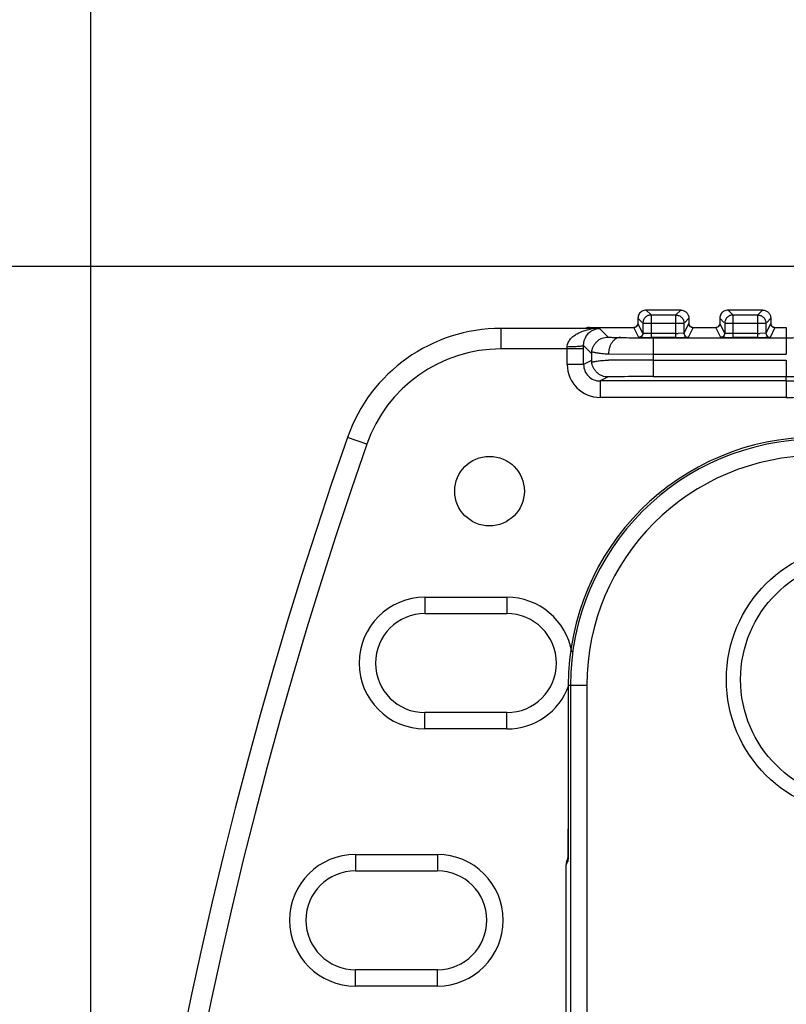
# Model space of a CAD drawing. Header units: inches. Extents: x 0 to 22, y 0 to 17.
# Tile 17 of 33: x 7.8 to 8.7, y 11.4 to 12.6. Entities that reach past the tile are written whole.
import ezdxf

# ---------------------------------------------------------------- set-up
doc = ezdxf.new("R2010")
doc.units = ezdxf.units.IN
doc.header["$LTSCALE"] = 1.21
doc.header["$MEASUREMENT"] = 0
doc.layers.get('0').update_dxf_attribs({"linetype": 'CONTINUOUS'})
doc.layers.add('02___PRT_ALL_AXES', color=7, linetype='CONTINUOUS')
doc.layers.add('DIMENSIONS', color=7, linetype='CONTINUOUS')
doc.styles.get("Standard").update_dxf_attribs({"font": 'txt', "width": 0.8})
doc.dimstyles.new('DIMSTYLE_1', dxfattribs={"dimtxt": 0.125, "dimasz": 0.18, "dimexe": 0.125, "dimexo": 0.0625, "dimgap": 0.0625, "dimtad": 0, "dimtih": 1, "dimtoh": 1, "dimzin": 4, "dimdsep": 46, "dimtxsty": 'STANDARD', "dimblk": '_FILLED', "dimblk1": '_FILLED', "dimblk2": '_FILLED', "dimcen": 0.09, "dimadec": 0, "dimazin": 0, "dimtp": 0.001, "dimtm": 0.001, "dimtfac": 1, "dimtofl": 0, "dimtmove": 0, "dimatfit": 3, "dimldrblk": '_FILLED', "dimfxl": 1, "dimtolj": 1, "dimtzin": 4, "dimarcsym": 0})

# ---------------------------------------------------------------- blocks, each defined once
blk = doc.blocks.new('_FILLED')
at = {"color": 0, "linetype": 'BYBLOCK'}
blk.add_solid([(0, 0), (-1, 0.1736), (-1, -0.1736)], dxfattribs=at)
blk = doc.blocks.new('*D0')
at = {"layer": 'DIMENSIONS', "color": 2, "linetype": 'CONTINUOUS'}
for p, q in [((8.9475, 12.2963), (6.2586, 12.2963)), ((6.3836, 12.2963), (6.3836, 10.3668)), ((6.3836, 8.1873), (6.3836, 10.1168)), ((8.9475, 8.1873), (6.2586, 8.1873))]:
    blk.add_line(p, q, dxfattribs=at)
at = {"layer": 'DIMENSIONS', "color": 2, "linetype": 'CONTINUOUS', "xscale": 0.18, "yscale": 0.18, "zscale": 0.18}
for p, rotation in [((6.3836, 12.2963), 90), ((6.3836, 8.1873), 270)]:
    blk.add_blockref('_FILLED', p, dxfattribs=dict(at, rotation=rotation))
at = {"layer": 'DIMENSIONS', "color": 2, "linetype": 'CONTINUOUS', "insert": (6.3836, 10.3043), "char_height": 0.125, "width": 1.225, "attachment_point": 2, "line_spacing_factor": 0.9}
blk.add_mtext('4.11{\\Ftxt.shx;\\W1.000000;\\H0.125000; }[104.4]', dxfattribs=at)
blk = doc.blocks.new('*D3')
at = {"layer": 'DIMENSIONS', "color": 2, "linetype": 'CONTINUOUS'}
for p, q in [((7.8836, 10.3043), (7.8836, 14.2328)), ((13.4104, 12.5118), (13.4104, 14.2328)), ((7.8836, 14.1078), (9.872, 14.1078)), ((13.4104, 14.1078), (11.422, 14.1078))]:
    blk.add_line(p, q, dxfattribs=at)
at = {"layer": 'DIMENSIONS', "color": 2, "linetype": 'CONTINUOUS', "xscale": 0.18, "yscale": 0.18, "zscale": 0.18, "rotation": 180}
blk.add_blockref('_FILLED', (7.8836, 14.1078), dxfattribs=at)
at = {"layer": 'DIMENSIONS', "color": 2, "linetype": 'CONTINUOUS', "xscale": 0.18, "yscale": 0.18, "zscale": 0.18}
blk.add_blockref('_FILLED', (13.4104, 14.1078), dxfattribs=at)
at = {"layer": 'DIMENSIONS', "color": 2, "linetype": 'CONTINUOUS', "insert": (10.647, 14.1703), "char_height": 0.125, "width": 1.425, "attachment_point": 2, "line_spacing_factor": 0.9}
blk.add_mtext('(5.53{\\Ftxt.shx;\\W1.000000;\\H0.125000; }[140.4])', dxfattribs=at)

msp = doc.modelspace()

# ---------------------------------------------------------------- linework, layer by layer
at = {"color": 7, "linetype": 'CONTINUOUS'}
for p, q in [((8.5614, 12.2429), (8.5674, 12.2369)), ((8.6036, 12.2429), (8.5614, 12.2429)), ((8.5976, 12.2369), (8.6036, 12.2429)), ((8.6614, 12.2429), (8.6674, 12.2369)), ((8.7036, 12.2429), (8.6614, 12.2429)), ((8.6976, 12.2369), (8.7036, 12.2429)), ((8.5514, 12.2329), (8.5514, 12.2266)), ((8.5514, 12.2329), (8.5564, 12.2279)), ((8.5674, 12.2369), (8.5674, 12.2094)), ((8.5674, 12.2369), (8.5976, 12.2369)), ((8.5976, 12.2094), (8.5976, 12.2369)), ((8.6086, 12.2279), (8.6136, 12.2329)), ((8.6136, 12.2329), (8.6136, 12.2266)), ((8.6514, 12.2329), (8.6514, 12.2266)), ((8.6514, 12.2329), (8.6564, 12.2279)), ((8.6674, 12.2369), (8.6674, 12.2094)), ((8.6674, 12.2369), (8.6976, 12.2369)), ((8.6976, 12.2094), (8.6976, 12.2369)), ((8.7086, 12.2279), (8.7136, 12.2329)), ((8.7136, 12.2329), (8.7136, 12.2266)), ((8.3843, 12.1955), (8.3843, 12.2205)), ((8.5043, 12.2205), (8.3843, 12.2205)), ((8.4605, 12.2205), (8.4603, 12.2205)), ((8.4603, 12.2205), (8.4603, 12.2205)), ((8.4915, 12.2217), (8.4889, 12.2214)), ((8.4915, 12.2217), (8.491, 12.2212)), ((8.4922, 12.2218), (8.4915, 12.2217)), ((8.4917, 12.2218), (8.4922, 12.2218)), ((8.4922, 12.2218), (8.5471, 12.2218)), ((8.5149, 12.2099), (8.5043, 12.2205)), ((8.5464, 12.2216), (8.5472, 12.2217)), ((8.5524, 12.2096), (8.5464, 12.2216)), ((8.5472, 12.2217), (8.5471, 12.2217)), ((8.5505, 12.2238), (8.5494, 12.2226)), ((8.5513, 12.2255), (8.5505, 12.2238)), ((8.5514, 12.2266), (8.5513, 12.2255)), ((8.5514, 12.2266), (8.5514, 12.2266)), ((8.5574, 12.2146), (8.5514, 12.2266)), ((8.5574, 12.2269), (8.5574, 12.2146)), ((8.5574, 12.2269), (8.6076, 12.2269)), ((8.6076, 12.2269), (8.6076, 12.2146)), ((8.6136, 12.2266), (8.6076, 12.2146)), ((8.6186, 12.2216), (8.6126, 12.2096)), ((8.6136, 12.2266), (8.6136, 12.2266)), ((8.6142, 12.2242), (8.6136, 12.2266)), ((8.6179, 12.2217), (8.6178, 12.2217)), ((8.6179, 12.2218), (8.6471, 12.2218)), ((8.6181, 12.2217), (8.6186, 12.2216)), ((8.6464, 12.2216), (8.6472, 12.2217)), ((8.6524, 12.2096), (8.6464, 12.2216)), ((8.6472, 12.2217), (8.6471, 12.2217)), ((8.6505, 12.2238), (8.6494, 12.2226)), ((8.6513, 12.2255), (8.6505, 12.2238)), ((8.6514, 12.2266), (8.6513, 12.2255)), ((8.6514, 12.2266), (8.6514, 12.2266)), ((8.6574, 12.2146), (8.6514, 12.2266)), ((8.6574, 12.2269), (8.6574, 12.2146)), ((8.6574, 12.2269), (8.7076, 12.2269)), ((8.7076, 12.2269), (8.7076, 12.2146)), ((8.7136, 12.2266), (8.7076, 12.2146)), ((8.7186, 12.2216), (8.7126, 12.2096)), ((8.7136, 12.2266), (8.7136, 12.2266)), ((8.7142, 12.2242), (8.7136, 12.2266)), ((8.7179, 12.2217), (8.7178, 12.2217)), ((8.7179, 12.2218), (8.7325, 12.2218)), ((8.7181, 12.2217), (8.7186, 12.2216)), ((8.7325, 12.2218), (8.7325, 12.2091)), ((8.553, 12.2095), (8.5524, 12.2096)), ((8.5577, 12.2094), (8.553, 12.2095)), ((8.5578, 12.2145), (8.5574, 12.2146)), ((8.5674, 12.2144), (8.5578, 12.2145)), ((8.5648, 12.2091), (8.5698, 12.2091)), ((8.5976, 12.2144), (8.5674, 12.2144)), ((8.5976, 12.2094), (8.5674, 12.2094)), ((8.5698, 12.2091), (8.5698, 12.1616)), ((8.5698, 12.2091), (8.5976, 12.2091)), ((8.5976, 12.2091), (8.6073, 12.2091)), ((8.6076, 12.2146), (8.6003, 12.2144)), ((8.6126, 12.2096), (8.6073, 12.2094)), ((8.6073, 12.2091), (8.6577, 12.2091)), ((8.653, 12.2095), (8.6524, 12.2096)), ((8.6577, 12.2094), (8.653, 12.2095)), ((8.6578, 12.2145), (8.6574, 12.2146)), ((8.6577, 12.2091), (8.6674, 12.2091)), ((8.6674, 12.2144), (8.6578, 12.2145)), ((8.6976, 12.2144), (8.6674, 12.2144)), ((8.6976, 12.2094), (8.6674, 12.2094)), ((8.6674, 12.2091), (8.6976, 12.2091)), ((8.6976, 12.2091), (8.7073, 12.2091)), ((8.7076, 12.2146), (8.7003, 12.2144)), ((8.7126, 12.2096), (8.7073, 12.2094)), ((8.7073, 12.2091), (8.7325, 12.2091)), ((8.7325, 12.2091), (8.7325, 12.1891)), ((8.4851, 12.1955), (8.3843, 12.1955)), ((8.4651, 12.1763), (8.4651, 12.1978)), ((8.4948, 12.19), (8.4851, 12.1997)), ((8.4851, 12.1955), (8.4851, 12.1997)), ((8.4851, 12.1763), (8.4851, 12.1955)), ((8.4948, 12.1812), (8.4851, 12.1763)), ((8.4948, 12.19), (8.4948, 12.1812)), ((8.5155, 12.1894), (8.5698, 12.1891)), ((8.5698, 12.1891), (8.7325, 12.1891)), ((8.5698, 12.1816), (8.7325, 12.1816)), ((8.7325, 12.1816), (8.7325, 12.1616)), ((8.4851, 12.1763), (8.4651, 12.1763)), ((8.5149, 12.1612), (8.5051, 12.1563)), ((8.5051, 12.1563), (8.5051, 12.1363)), ((8.7325, 12.1563), (8.5051, 12.1563)), ((8.5199, 12.1613), (8.5149, 12.1612)), ((8.53, 12.1615), (8.5199, 12.1613)), ((8.5698, 12.1616), (8.7325, 12.1616)), ((8.7325, 12.1563), (8.7325, 12.1616)), ((8.7325, 12.1563), (8.7325, 12.1363)), ((8.7325, 12.1363), (8.5051, 12.1363)), ((8.2203, 12.0791), (8.1967, 12.0873)), ((8.2914, 11.8922), (8.2914, 11.8722)), ((8.2914, 11.8922), (8.3914, 11.8922)), ((8.3914, 11.8922), (8.3914, 11.8722)), ((8.2914, 11.8722), (8.3914, 11.8722)), ((8.4664, 11.7848), (8.489, 11.7848)), ((8.469, 11.7848), (8.469, 8.6988)), ((8.489, 11.7848), (8.489, 8.6988)), ((8.2914, 11.7314), (8.2914, 11.7514)), ((8.3914, 11.7514), (8.2914, 11.7514)), ((8.3914, 11.7314), (8.3914, 11.7514)), ((8.3914, 11.7314), (8.2914, 11.7314)), ((8.4664, 11.6094), (8.4664, 11.6094)), ((8.4664, 11.6075), (8.4664, 11.6094)), ((8.4664, 11.5971), (8.4664, 11.6009)), ((8.4662, 11.5816), (8.4663, 11.5832)), ((8.2065, 11.5782), (8.2065, 11.5582)), ((8.2065, 11.5782), (8.3065, 11.5782)), ((8.3065, 11.5782), (8.3065, 11.5582)), ((8.4638, 11.5655), (8.4658, 11.5694)), ((8.4658, 11.5694), (8.4661, 11.5746)), ((8.4659, 11.5744), (8.4661, 11.5747)), ((8.4661, 11.5776), (8.4661, 11.5753)), ((8.4661, 11.5746), (8.4661, 11.5752)), ((8.2065, 11.5582), (8.3065, 11.5582)), ((8.4638, 8.9181), (8.4638, 11.5655)), ((8.2065, 11.4174), (8.2065, 11.4374)), ((8.3065, 11.4374), (8.2065, 11.4374)), ((8.3065, 11.4174), (8.3065, 11.4374)), ((8.3065, 11.4174), (8.2065, 11.4174))]:
    msp.add_line(p, q, dxfattribs=at)
for points in [[(8.4917, 12.2218), (8.491, 12.2217), (8.4898, 12.2216), (8.4878, 12.221)], [(8.5494, 12.2226), (8.5481, 12.2219), (8.5472, 12.2217)], [(8.6178, 12.2217), (8.6171, 12.2219), (8.6157, 12.2226), (8.6142, 12.2242)], [(8.6494, 12.2226), (8.6481, 12.2219), (8.6472, 12.2217)], [(8.7178, 12.2217), (8.7171, 12.2219), (8.7157, 12.2226), (8.7142, 12.2242)], [(8.4664, 11.7848), (8.4664, 11.6067), (8.4664, 11.6013), (8.4664, 11.5963), (8.4664, 11.5916), (8.4663, 11.5874), (8.4663, 11.5836), (8.4662, 11.5803), (8.4661, 11.5776)], [(8.4661, 11.5753), (8.466, 11.5736), (8.466, 11.5724), (8.466, 11.5722)]]:
    msp.add_lwpolyline(points, dxfattribs=at)
for centre, radius in [((8.3702, 12.0218), 0.0425), ((8.8243, 11.7918), 0.1476)]:
    msp.add_circle(centre, radius, dxfattribs=at)
for centre, radius, start, end in [((8.7325, 13.0218), 0.8127, 270, 288.0508), ((8.3843, 12.0218), 0.1987, 90, 160.7415), ((8.5049, 12.1531), 0.0674, 90.5224, 99.8441), ((8.5464, 12.2266), 0.00498, 299.9323, 334.311), ((8.6186, 12.2266), 0.00498, 209.7298, 237.9214), ((8.6464, 12.2266), 0.00498, 299.9323, 334.311), ((8.7186, 12.2266), 0.00498, 209.7298, 237.9214), ((8.5593, 13.8622), 1.6531, 268.9825, 269.6919), ((8.569, 15.0653), 2.8563, 269.6261, 269.9158), ((8.5646, 12.6791), 0.4697, 269.1569, 269.3969), ((8.5664, 12.8568), 0.6474, 269.4034, 269.6471), ((8.5674, 13.0377), 0.8284, 269.6539, 270.0013), ((8.5976, 12.5811), 0.3667, 269.9955, 270.4215), ((8.5976, 13.0358), 0.8264, 269.9972, 270.281), ((8.5987, 12.85), 0.6406, 270.2707, 270.5956), ((8.6007, 12.6555), 0.4461, 270.5906, 270.8482), ((8.6646, 12.6791), 0.4697, 269.1569, 269.3969), ((8.6673, 12.9878), 0.7785, 269.4343, 270.0067), ((8.6976, 12.5811), 0.3667, 269.9955, 270.4215), ((8.6976, 13.0358), 0.8264, 269.9972, 270.281), ((8.6987, 12.85), 0.6406, 270.2707, 270.5956), ((8.7007, 12.6555), 0.4461, 270.5906, 270.8482), ((8.3843, 12.0218), 0.1737, 90, 160.7415), ((8.5136, 12.1894), 0.0188, 171.3061, 177.9881), ((8.7325, 13.0218), 0.8602, 270, 287.3397), ((8.7325, 13.0218), 0.8655, 270, 287.2873), ((8.5142, 12.1818), 0.0195, 181.9768, 188.4702), ((8.5664, 3.5011), 8.6806, 89.9778, 90.33549), ((8.5051, 12.1763), 0.04, 180.0071, 269.9998), ((8.5051, 12.1763), 0.02, 180.0002, 270.0208), ((8.7325, 13.0218), 0.8855, 270, 287.2713), ((8.5673, 7.4956), 4.6661, 89.9697, 90.4579), ((13.479, 10.2418), 5.5954, 160.7415, 199.2585), ((8.7693, 11.7848), 0.3029, 90, 180), ((8.7693, 11.7848), 0.3003, 90, 180), ((13.479, 10.2418), 5.5704, 160.7415, 199.2585), ((8.7693, 11.7848), 0.2803, 90, 180), ((8.2914, 11.8118), 0.0804, 90, 270), ((8.3914, 11.8118), 0.0804, 9.842, 90), ((8.2914, 11.8118), 0.0604, 90, 270), ((8.3914, 11.8118), 0.0604, 270, 90), ((8.3914, 11.8118), 0.0804, 270, 340.1954), ((6.193, 11.6093), 2.2734, 359.7878, 359.9535), ((6.6979, 11.6069), 1.7685, 359.4893, 359.6834), ((6.9912, 11.6043), 1.4752, 359.3592, 359.4903), ((7.7837, 11.5929), 0.6826, 358.7708, 359.0465), ((7.3161, 11.6005), 1.1503, 359.1414, 359.3668), ((8.2065, 11.4978), 0.0804, 90, 270), ((8.3065, 11.4978), 0.0804, 270, 90), ((8.4839, 11.5655), 0.0201, 168.0834, 179.9921), ((8.4838, 11.5655), 0.02, 161.9589, 168.0947), ((8.4837, 11.5655), 0.0199, 153.6755, 161.9349), ((8.4857, 11.5694), 0.0199, 172.0509, 179.9994), ((7.944, 11.5895), 0.5223, 358.6496, 358.7685), ((8.0788, 11.5862), 0.3874, 358.3669, 358.6627), ((8.2065, 11.4978), 0.0604, 90, 270), ((8.3065, 11.4978), 0.0604, 270, 90)]:
    msp.add_arc(centre, radius, start, end, dxfattribs=at)
for points, knots in [([(8.5614, 12.2429), (8.5597, 12.2429), (8.557, 12.2422), (8.5543, 12.24), (8.5532, 12.2386), (8.5527, 12.2379)], [0, 0, 0, 0, 0.497832, 0.748916, 1, 1, 1, 1]), ([(8.6036, 12.2429), (8.6049, 12.2429), (8.6069, 12.2425), (8.6092, 12.2413), (8.6107, 12.24), (8.612, 12.2385), (8.6132, 12.2362), (8.6136, 12.2342), (8.6136, 12.2329)], [0, 0, 0, 0, 0.249125, 0.374717, 0.5, 0.625283, 0.750875, 1, 1, 1, 1]), ([(8.6614, 12.2429), (8.6597, 12.2429), (8.657, 12.2422), (8.6543, 12.24), (8.6532, 12.2386), (8.6527, 12.2379)], [0, 0, 0, 0, 0.497832, 0.748916, 1, 1, 1, 1]), ([(8.7036, 12.2429), (8.7049, 12.2429), (8.7069, 12.2425), (8.7092, 12.2413), (8.7107, 12.24), (8.712, 12.2385), (8.7132, 12.2362), (8.7136, 12.2342), (8.7136, 12.2329)], [0, 0, 0, 0, 0.249125, 0.374717, 0.5, 0.625283, 0.750875, 1, 1, 1, 1]), ([(8.5527, 12.2379), (8.5523, 12.2371), (8.5516, 12.2355), (8.5514, 12.2338), (8.5514, 12.2329)], [0, 0, 0, 0, 0.501647, 1, 1, 1, 1]), ([(8.5674, 12.2369), (8.5661, 12.2369), (8.5641, 12.2365), (8.5618, 12.2353), (8.5603, 12.234), (8.559, 12.2325), (8.5578, 12.2302), (8.5574, 12.2282), (8.5574, 12.2269)], [0, 0, 0, 0, 0.249125, 0.374717, 0.5, 0.625283, 0.750875, 1, 1, 1, 1]), ([(8.5976, 12.2369), (8.5989, 12.2369), (8.6009, 12.2365), (8.6032, 12.2353), (8.6047, 12.234), (8.606, 12.2325), (8.6072, 12.2302), (8.6076, 12.2282), (8.6076, 12.2269)], [0, 0, 0, 0, 0.249125, 0.374717, 0.5, 0.625283, 0.750875, 1, 1, 1, 1]), ([(8.6527, 12.2379), (8.6523, 12.2371), (8.6516, 12.2355), (8.6514, 12.2338), (8.6514, 12.2329)], [0, 0, 0, 0, 0.501647, 1, 1, 1, 1]), ([(8.6674, 12.2369), (8.6661, 12.2369), (8.6641, 12.2365), (8.6618, 12.2353), (8.6603, 12.234), (8.659, 12.2325), (8.6578, 12.2302), (8.6574, 12.2282), (8.6574, 12.2269)], [0, 0, 0, 0, 0.249125, 0.374717, 0.5, 0.625283, 0.750875, 1, 1, 1, 1]), ([(8.6976, 12.2369), (8.6989, 12.2369), (8.7009, 12.2365), (8.7032, 12.2353), (8.7047, 12.234), (8.706, 12.2325), (8.7072, 12.2302), (8.7076, 12.2282), (8.7076, 12.2269)], [0, 0, 0, 0, 0.249125, 0.374717, 0.5, 0.625283, 0.750875, 1, 1, 1, 1]), ([(8.4772, 12.2141), (8.4797, 12.2154), (8.485, 12.2177), (8.4906, 12.219), (8.4934, 12.2195)], [0, 0, 0, 0, 0.502693, 1, 1, 1, 1]), ([(8.4851, 12.1997), (8.4851, 12.2011), (8.4853, 12.2038), (8.4864, 12.2074), (8.4878, 12.2103), (8.4898, 12.2133), (8.4927, 12.2162), (8.4953, 12.2179), (8.4966, 12.2185)], [0, 0, 0, 0, 0.183276, 0.341582, 0.47864, 0.600244, 0.812595, 1, 1, 1, 1]), ([(8.4966, 12.2185), (8.4978, 12.2191), (8.5004, 12.2201), (8.503, 12.2204), (8.5043, 12.2205)], [0, 0, 0, 0, 0.510314, 1, 1, 1, 1]), ([(8.5489, 12.2223), (8.5487, 12.2222), (8.5479, 12.2218), (8.5471, 12.2216), (8.5464, 12.2216)], [0, 0, 0, 0, 0.251827, 1, 1, 1, 1]), ([(8.5514, 12.2266), (8.5514, 12.2264), (8.5514, 12.2257), (8.5512, 12.225), (8.5509, 12.2245)], [0, 0, 0, 0, 0.249039, 1, 1, 1, 1]), ([(8.6136, 12.2266), (8.6136, 12.226), (8.6138, 12.2251), (8.6141, 12.2243), (8.6143, 12.2241)], [0, 0, 0, 0, 0.748166, 1, 1, 1, 1]), ([(8.6159, 12.2224), (8.6161, 12.2223), (8.617, 12.2218), (8.6179, 12.2216), (8.6186, 12.2216)], [0, 0, 0, 0, 0.25182, 1, 1, 1, 1]), ([(8.6489, 12.2223), (8.6487, 12.2222), (8.6479, 12.2218), (8.6471, 12.2216), (8.6464, 12.2216)], [0, 0, 0, 0, 0.251827, 1, 1, 1, 1]), ([(8.6514, 12.2266), (8.6514, 12.2264), (8.6514, 12.2257), (8.6512, 12.225), (8.6509, 12.2245)], [0, 0, 0, 0, 0.249039, 1, 1, 1, 1]), ([(8.7136, 12.2266), (8.7136, 12.226), (8.7138, 12.2251), (8.7141, 12.2243), (8.7143, 12.2241)], [0, 0, 0, 0, 0.748166, 1, 1, 1, 1]), ([(8.7159, 12.2224), (8.7161, 12.2223), (8.717, 12.2218), (8.7179, 12.2216), (8.7186, 12.2216)], [0, 0, 0, 0, 0.25182, 1, 1, 1, 1]), ([(8.4651, 12.1978), (8.4651, 12.1988), (8.4653, 12.2007), (8.4662, 12.2033), (8.4675, 12.2057), (8.4696, 12.2085), (8.4729, 12.2114), (8.4757, 12.2132), (8.4772, 12.2141)], [0, 0, 0, 0, 0.133182, 0.263728, 0.391384, 0.516479, 0.760671, 1, 1, 1, 1]), ([(8.495, 12.1922), (8.4951, 12.193), (8.4954, 12.1944), (8.496, 12.1963), (8.4969, 12.1986), (8.4985, 12.2014), (8.5011, 12.2044), (8.5041, 12.2069), (8.5086, 12.2092), (8.5124, 12.2099), (8.5149, 12.2099)], [0, 0, 0, 0, 0.086874, 0.144711, 0.208102, 0.342059, 0.478401, 0.613317, 0.745658, 1, 1, 1, 1]), ([(8.5149, 12.2099), (8.5151, 12.2099), (8.5158, 12.2098), (8.5176, 12.2097), (8.5205, 12.2096), (8.5248, 12.2095), (8.5281, 12.2094), (8.5299, 12.2094)], [0, 0, 0, 0, 0.056907, 0.134237, 0.347656, 0.636206, 1, 1, 1, 1]), ([(8.5299, 12.2094), (8.529, 12.2094), (8.527, 12.2091), (8.5243, 12.2079), (8.5218, 12.206), (8.5196, 12.2034), (8.5179, 12.2004), (8.5165, 12.197), (8.5157, 12.1932), (8.5155, 12.1907), (8.5155, 12.1894)], [0, 0, 0, 0, 0.103885, 0.212371, 0.327125, 0.449285, 0.579062, 0.71579, 0.857251, 1, 1, 1, 1]), ([(8.5549, 12.2103), (8.5547, 12.2102), (8.5539, 12.2098), (8.5531, 12.2096), (8.5524, 12.2096)], [0, 0, 0, 0, 0.251827, 1, 1, 1, 1]), ([(8.5574, 12.2146), (8.5574, 12.2138), (8.5569, 12.212), (8.5557, 12.2107), (8.5549, 12.2103)], [0, 0, 0, 0, 0.499978, 1, 1, 1, 1]), ([(8.6076, 12.2146), (8.6076, 12.2138), (8.6081, 12.212), (8.6093, 12.2107), (8.6101, 12.2103)], [0, 0, 0, 0, 0.499978, 1, 1, 1, 1]), ([(8.6101, 12.2103), (8.6103, 12.2102), (8.6111, 12.2098), (8.6119, 12.2096), (8.6126, 12.2096)], [0, 0, 0, 0, 0.251827, 1, 1, 1, 1]), ([(8.6549, 12.2103), (8.6547, 12.2102), (8.6539, 12.2098), (8.6531, 12.2096), (8.6524, 12.2096)], [0, 0, 0, 0, 0.251827, 1, 1, 1, 1]), ([(8.6574, 12.2146), (8.6574, 12.2138), (8.6569, 12.212), (8.6557, 12.2107), (8.6549, 12.2103)], [0, 0, 0, 0, 0.499978, 1, 1, 1, 1]), ([(8.7076, 12.2146), (8.7076, 12.2138), (8.7081, 12.212), (8.7093, 12.2107), (8.7101, 12.2103)], [0, 0, 0, 0, 0.499978, 1, 1, 1, 1]), ([(8.7101, 12.2103), (8.7103, 12.2102), (8.7111, 12.2098), (8.7119, 12.2096), (8.7126, 12.2096)], [0, 0, 0, 0, 0.251827, 1, 1, 1, 1]), ([(8.4851, 12.1997), (8.4851, 12.1996), (8.4849, 12.1995), (8.4846, 12.1993), (8.4841, 12.1992), (8.4831, 12.1989), (8.4814, 12.1986), (8.4789, 12.1984), (8.476, 12.1981), (8.4726, 12.198), (8.4689, 12.1979), (8.4664, 12.1978), (8.4651, 12.1978)], [0, 0, 0, 0, 0.010977, 0.028997, 0.055199, 0.08972, 0.183182, 0.306845, 0.456215, 0.626378, 0.81039, 1, 1, 1, 1]), ([(8.495, 12.1922), (8.4951, 12.1922), (8.4953, 12.1921), (8.496, 12.1918), (8.4972, 12.1915), (8.499, 12.1912), (8.5014, 12.1908), (8.5043, 12.1904), (8.5076, 12.19), (8.5107, 12.1897), (8.5133, 12.1895), (8.5148, 12.1894), (8.5155, 12.1894)], [0, 0, 0, 0, 0.016591, 0.039495, 0.104515, 0.194945, 0.310163, 0.449375, 0.611594, 0.795608, 0.895362, 1, 1, 1, 1]), ([(8.5156, 12.1815), (8.5148, 12.1815), (8.5134, 12.1814), (8.5107, 12.1812), (8.5076, 12.1809), (8.5043, 12.1806), (8.5014, 12.1802), (8.4991, 12.1799), (8.4972, 12.1796), (8.496, 12.1793), (8.4953, 12.1791), (8.4951, 12.179), (8.495, 12.179)], [0, 0, 0, 0, 0.104938, 0.204958, 0.389408, 0.551933, 0.691296, 0.806506, 0.896723, 0.961292, 0.983863, 1, 1, 1, 1]), ([(8.5149, 12.1612), (8.5124, 12.1612), (8.5086, 12.1619), (8.5041, 12.1642), (8.5016, 12.1663), (8.4998, 12.1682), (8.4986, 12.1697), (8.4975, 12.1714), (8.4964, 12.1736), (8.4955, 12.1761), (8.4951, 12.1781), (8.495, 12.179)], [0, 0, 0, 0, 0.253382, 0.385327, 0.519778, 0.587852, 0.655997, 0.723821, 0.790462, 0.912008, 1, 1, 1, 1])]:
    msp.add_open_spline(points, degree=3, knots=knots, dxfattribs=at)
at = {"layer": '02___PRT_ALL_AXES', "color": 7, "linetype": 'CONTINUOUS'}
msp.add_circle((8.8243, 11.7918), 0.165, dxfattribs=at)

# ---------------------------------------------------------------- dimensions: what is measured, and where the dimension line sits
at = {"layer": 'DIMENSIONS', "color": 2, "linetype": 'CONTINUOUS'}
dim = msp.add_linear_dim(base=(7.8836, 14.1078), p1=(13.4104, 12.4493), p2=(7.8836, 10.2418), angle=180, text='(<>)', dimstyle='DIMSTYLE_1', dxfattribs=at)
dim.commit()
dim.dimension.update_dxf_attribs({"geometry": '*D3', "text_midpoint": (10.647, 14.1078), "dimtype": 160})
dim = msp.add_linear_dim(base=(6.3836, 8.1873), p1=(9.01, 12.2963), p2=(9.01, 8.1873), angle=270, dimstyle='DIMSTYLE_1', dxfattribs=at)
dim.commit()
dim.dimension.update_dxf_attribs({"geometry": '*D0', "text_midpoint": (6.3836, 10.2418), "dimtype": 160})

doc.saveas('drawing.dxf')
